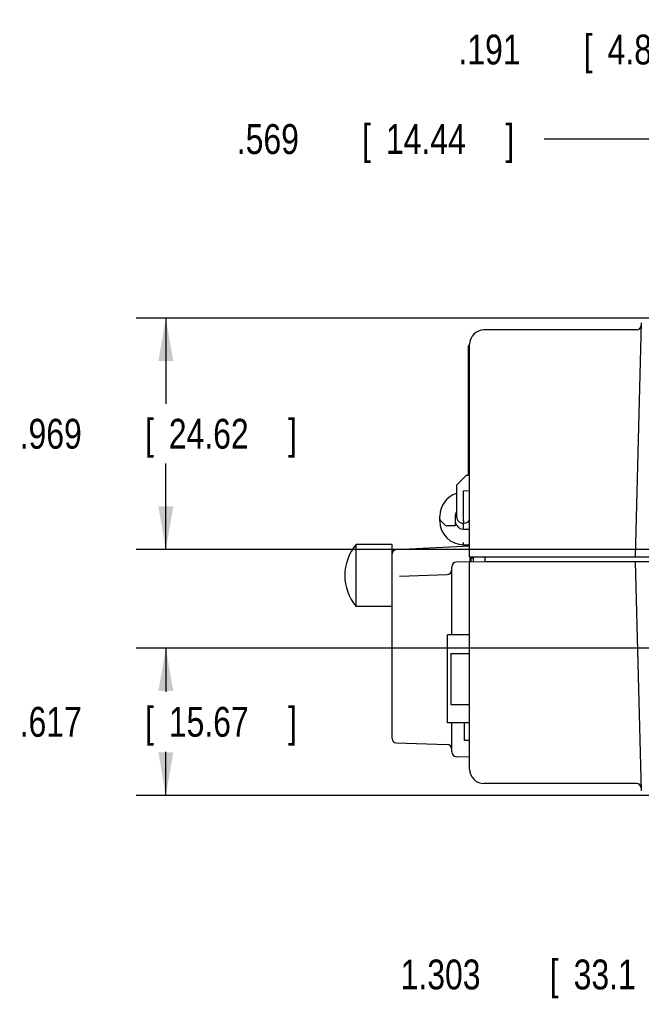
# Model space of a CAD drawing. Header units: inches. Extents: x 0 to 22, y 0 to 17.
# Tile 20 of 41: x 11.2 to 13.8, y 3.7 to 7.9. Entities that reach past the tile are written whole.
import ezdxf

# ---------------------------------------------------------------- set-up
doc = ezdxf.new("R2010")
doc.units = ezdxf.units.IN
doc.header["$LTSCALE"] = 1.21
doc.header["$MEASUREMENT"] = 0
doc.layers.get('0').update_dxf_attribs({"linetype": 'CONTINUOUS'})
doc.layers.add('DIMENSIONS', color=7, linetype='CONTINUOUS')
doc.styles.get("Standard").update_dxf_attribs({"font": 'txt', "width": 0.8})
doc.dimstyles.new('DIMSTYLE_1', dxfattribs={"dimtxt": 0.125, "dimasz": 0.18, "dimexe": 0.18, "dimexo": 0.0625, "dimgap": 0.09, "dimtad": 0, "dimtih": 1, "dimtoh": 1, "dimdec": 3, "dimzin": 4, "dimdsep": 46, "dimtxsty": 'STANDARD', "dimblk": '_FILLED', "dimblk1": '_FILLED', "dimblk2": '_FILLED', "dimcen": 0.09, "dimadec": 0, "dimazin": 0, "dimtp": 0.01, "dimtm": 0.01, "dimtfac": 1, "dimtdec": 3, "dimtofl": 0, "dimtmove": 0, "dimatfit": 3, "dimldrblk": '_FILLED', "dimfxl": 1, "dimtolj": 1, "dimtzin": 4, "dimarcsym": 0})

# ---------------------------------------------------------------- blocks, each defined once
blk = doc.blocks.new('_FILLED')
at = {"color": 0, "linetype": 'BYBLOCK'}
blk.add_solid([(0, 0), (-1, 0.174), (-1, -0.174)], dxfattribs=at)
blk = doc.blocks.new('*D6')
at = {"layer": 'DIMENSIONS', "color": 2, "linetype": 'CONTINUOUS'}
for p, q in [((13.9133, 6.2561), (13.9133, 7.4786)), ((14.4819, 6.2611), (14.4819, 7.4786)), ((14.1976, 7.3536), (13.4153, 7.3536)), ((13.9133, 7.3536), (14.1976, 7.3536)), ((14.4819, 7.3536), (14.1976, 7.3536))]:
    blk.add_line(p, q, dxfattribs=at)
at = {"layer": 'DIMENSIONS', "color": 2, "linetype": 'CONTINUOUS', "xscale": 0.18, "yscale": 0.18, "zscale": 0.18, "rotation": 180}
blk.add_blockref('_FILLED', (13.9133, 7.3536), dxfattribs=at)
at = {"layer": 'DIMENSIONS', "color": 2, "linetype": 'CONTINUOUS', "xscale": 0.18, "yscale": 0.18, "zscale": 0.18}
blk.add_blockref('_FILLED', (14.4819, 7.3536), dxfattribs=at)
at = {"layer": 'DIMENSIONS', "color": 2, "linetype": 'CONTINUOUS', "width": 0.8}
for s, p in [('[', (12.6528, 7.2911)), (']', (13.2528, 7.2911)), ('.569', (12.1278, 7.2911)), ('14.44', (12.7528, 7.2911))]:
    blk.add_text(s, height=0.125, dxfattribs=at).set_placement(p)
blk = doc.blocks.new('*D7')
at = {"layer": 'DIMENSIONS', "color": 2, "linetype": 'CONTINUOUS'}
for p, q in [((14.4819, 6.2611), (14.4819, 7.8536)), ((14.6729, 6.2611), (14.6729, 7.8536)), ((14.4819, 7.7286), (14.2441, 7.7286)), ((14.6729, 7.7286), (15.0329, 7.7286))]:
    blk.add_line(p, q, dxfattribs=at)
at = {"layer": 'DIMENSIONS', "color": 2, "linetype": 'CONTINUOUS', "xscale": 0.18, "yscale": 0.18, "zscale": 0.18}
blk.add_blockref('_FILLED', (14.4819, 7.7286), dxfattribs=at)
at = {"layer": 'DIMENSIONS', "color": 2, "linetype": 'CONTINUOUS', "xscale": 0.18, "yscale": 0.18, "zscale": 0.18, "rotation": 180}
blk.add_blockref('_FILLED', (14.6729, 7.7286), dxfattribs=at)
at = {"layer": 'DIMENSIONS', "color": 2, "linetype": 'CONTINUOUS', "width": 0.8}
for s, p in [('[', (13.5816, 7.6661)), (']', (14.0816, 7.6661)), ('.191', (13.0566, 7.6661)), ('4.85', (13.6816, 7.6661))]:
    blk.add_text(s, height=0.125, dxfattribs=at).set_placement(p)
blk = doc.blocks.new('*D8')
at = {"layer": 'DIMENSIONS', "color": 2, "linetype": 'CONTINUOUS'}
for p, q in [((13.9727, 6.6036), (11.7053, 6.6036)), ((11.8303, 6.6036), (11.8303, 6.2439)), ((11.8303, 5.6342), (11.8303, 5.9939)), ((14.6504, 5.6342), (11.7053, 5.6342))]:
    blk.add_line(p, q, dxfattribs=at)
at = {"layer": 'DIMENSIONS', "color": 2, "linetype": 'CONTINUOUS', "xscale": 0.18, "yscale": 0.18, "zscale": 0.18}
for p, rotation in [((11.8303, 6.6036), 90), ((11.8303, 5.6342), 270)]:
    blk.add_blockref('_FILLED', p, dxfattribs=dict(at, rotation=rotation))
at = {"layer": 'DIMENSIONS', "color": 2, "linetype": 'CONTINUOUS', "width": 0.8}
for s, p in [('[', (11.7428, 6.0564)), (']', (12.3428, 6.0564)), ('.969', (11.2178, 6.0564)), ('24.62', (11.8428, 6.0564))]:
    blk.add_text(s, height=0.125, dxfattribs=at).set_placement(p)
blk = doc.blocks.new('*D9')
at = {"layer": 'DIMENSIONS', "color": 2, "linetype": 'CONTINUOUS'}
for p, q in [((14.5893, 5.158), (14.5893, 3.7286)), ((15.8925, 5.158), (15.8925, 3.7286)), ((15.2409, 3.8536), (14.1018, 3.8536)), ((14.5893, 3.8536), (15.2409, 3.8536)), ((15.8925, 3.8536), (15.2409, 3.8536))]:
    blk.add_line(p, q, dxfattribs=at)
at = {"layer": 'DIMENSIONS', "color": 2, "linetype": 'CONTINUOUS', "xscale": 0.18, "yscale": 0.18, "zscale": 0.18, "rotation": 180}
blk.add_blockref('_FILLED', (14.5893, 3.8536), dxfattribs=at)
at = {"layer": 'DIMENSIONS', "color": 2, "linetype": 'CONTINUOUS', "xscale": 0.18, "yscale": 0.18, "zscale": 0.18}
blk.add_blockref('_FILLED', (15.8925, 3.8536), dxfattribs=at)
at = {"layer": 'DIMENSIONS', "color": 2, "linetype": 'CONTINUOUS', "width": 0.8}
for s, p in [('[', (13.4393, 3.7911)), (']', (13.9393, 3.7911)), ('1.303', (12.8143, 3.7911)), ('33.1', (13.5393, 3.7911))]:
    blk.add_text(s, height=0.125, dxfattribs=at).set_placement(p)
blk = doc.blocks.new('*D11')
at = {"layer": 'DIMENSIONS', "color": 2, "linetype": 'CONTINUOUS'}
for p, q in [((15.83, 5.2205), (11.7053, 5.2205)), ((11.8303, 5.2205), (11.8303, 5.037)), ((11.8303, 4.6036), (11.8303, 4.787)), ((14.1838, 4.6036), (11.7053, 4.6036))]:
    blk.add_line(p, q, dxfattribs=at)
at = {"layer": 'DIMENSIONS', "color": 2, "linetype": 'CONTINUOUS', "xscale": 0.18, "yscale": 0.18, "zscale": 0.18}
for p, rotation in [((11.8303, 5.2205), 90), ((11.8303, 4.6036), 270)]:
    blk.add_blockref('_FILLED', p, dxfattribs=dict(at, rotation=rotation))
at = {"layer": 'DIMENSIONS', "color": 2, "linetype": 'CONTINUOUS', "width": 0.8}
for s, p in [('.617', (11.2178, 4.8495)), ('[', (11.7428, 4.8495)), ('15.67', (11.8428, 4.8495)), (']', (12.3428, 4.8495))]:
    blk.add_text(s, height=0.125, dxfattribs=at).set_placement(p)

msp = doc.modelspace()

# ---------------------------------------------------------------- linework, layer by layer
at = {"color": 7, "linetype": 'CONTINUOUS'}
for p, q in [((13.8228, 6.5841), (13.7971, 5.6036)), ((13.8025, 6.5536), (13.1633, 6.5536)), ((13.0983, 5.9494), (13.0983, 6.4868)), ((13.1033, 6.4859), (13.0983, 6.4868)), ((13.1033, 5.6036), (13.1033, 6.4936)), ((13.0498, 5.905), (13.0875, 5.9428)), ((13.0936, 5.9444), (13.0908, 5.9442)), ((13.0483, 5.9015), (13.0483, 5.7736)), ((13.0783, 5.8799), (13.1033, 5.8812)), ((13.0783, 5.7536), (13.0783, 5.8799)), ((12.9783, 5.7536), (12.9783, 5.7736)), ((13.0004, 5.7365), (12.9813, 5.7557)), ((13.0433, 5.7736), (13.0433, 5.7336)), ((13.0783, 5.7186), (13.0783, 5.7391)), ((13.0433, 5.7336), (13.0075, 5.7336)), ((13.0783, 5.7186), (13.1033, 5.7186)), ((12.6283, 5.3952), (12.6283, 5.6552)), ((12.7783, 5.6552), (12.6283, 5.6552)), ((12.7783, 4.8425), (12.7783, 5.6552)), ((13.0783, 5.6536), (13.099, 5.6529)), ((12.7954, 5.6333), (13.1033, 5.6495)), ((13.1033, 5.5827), (13.0476, 5.5808)), ((13.1033, 5.6036), (13.9233, 5.6036)), ((13.1033, 5.5823), (13.1733, 5.5835)), ((13.1033, 4.7136), (13.1033, 5.5823)), ((13.1053, 5.5828), (13.1053, 5.6036)), ((13.1083, 5.6036), (13.1083, 5.5823)), ((13.1083, 5.5993), (13.1183, 5.5993)), ((13.1183, 5.6036), (13.1183, 5.5825)), ((13.1683, 5.5834), (13.1683, 5.6036)), ((13.1733, 5.5835), (13.9251, 5.5836)), ((13.7976, 5.5836), (13.8228, 4.6231)), ((12.8088, 5.5224), (13.009, 5.5294)), ((13.0283, 5.2758), (13.0283, 5.5608)), ((12.7783, 5.3952), (12.6283, 5.3952)), ((13.0108, 4.9073), (13.0108, 5.2758)), ((13.1033, 5.2758), (13.0108, 5.2758)), ((13.0243, 5.1981), (13.0243, 4.9851)), ((13.0243, 5.1981), (13.1033, 5.1981)), ((13.0243, 4.9851), (13.1033, 4.9851)), ((13.0823, 4.9073), (13.0108, 4.9073)), ((13.0283, 4.7857), (13.0283, 4.9073)), ((13.0823, 4.8336), (13.0823, 4.9086)), ((13.0823, 4.9086), (13.1033, 4.9086)), ((13.1033, 4.8336), (13.0823, 4.8336)), ((12.7957, 4.8245), (13.009, 4.8171)), ((13.1033, 4.7638), (13.0476, 4.7657)), ((13.8025, 4.6536), (13.1633, 4.6536))]:
    msp.add_line(p, q, dxfattribs=at)
for centre, radius, start, end in [((13.8025, 6.5736), 0.02, 270, 358.5), ((13.1633, 6.4936), 0.06, 90, 180), ((13.1083, 6.4641), 0.01, 120.123, 180), ((13.0911, 5.9392), 0.005, 93, 134.9999), ((13.0933, 5.9494), 0.005, 273, 360), ((13.0533, 5.9015), 0.005, 135.0001, 180), ((13.0783, 5.7736), 0.1, 107.4621, 180), ((13.0783, 5.7736), 0.035, 151.5987, 180), ((12.9883, 5.7627), 0.01, 180, 225), ((13.0783, 5.7536), 0.1, 180, 270), ((13.0075, 5.7436), 0.01, 225, 270), ((13.0783, 5.7536), 0.035, 194.1975, 270), ((13.0783, 5.7736), 0.03, 179.9939, 328.1061), ((12.7803, 5.5252), 0.2, 139.4584, 220.5416), ((13.0983, 5.6329), 0.02, 75.5082, 88), ((12.7963, 5.6153), 0.018, 93, 180), ((13.0483, 5.5608), 0.02, 92, 180), ((13.0083, 5.5494), 0.02, 272, 360), ((12.7963, 4.8425), 0.018, 180.0004, 268), ((13.0083, 4.7971), 0.02, 0, 88), ((13.0483, 4.7857), 0.02, 180, 268), ((13.1633, 4.7136), 0.06, 180, 270), ((13.8025, 4.6336), 0.02, 1.5, 90)]:
    msp.add_arc(centre, radius, start, end, dxfattribs=at)
for points, knots in [([(13.0977, 5.9469), (13.0973, 5.9462), (13.0961, 5.9449), (13.0944, 5.9444), (13.0936, 5.9444)], [0, 0, 0, 0, 0.499532, 1, 1, 1, 1]), ([(13.0783, 5.7536), (13.0783, 5.7519), (13.0783, 5.749), (13.0783, 5.7457), (13.0783, 5.744), (13.0783, 5.7436)], [0, 0, 0, 0, 0.499992, 0.866494, 1, 1, 1, 1]), ([(13.0783, 5.7391), (13.0783, 5.7398), (13.0783, 5.7411), (13.0783, 5.7426), (13.0783, 5.7434), (13.0783, 5.7436)], [0, 0, 0, 0, 0.500137, 0.866543, 1, 1, 1, 1]), ([(13.0783, 5.6536), (13.0783, 5.6536), (13.0782, 5.6537), (13.0782, 5.6539), (13.0782, 5.6542), (13.0781, 5.6546), (13.0781, 5.6552), (13.078, 5.6558), (13.078, 5.6565), (13.078, 5.6574), (13.078, 5.6583), (13.078, 5.6593), (13.078, 5.6603), (13.078, 5.6614), (13.078, 5.6625), (13.078, 5.6632), (13.078, 5.6636)], [0, 0, 0, 0, 0.008875, 0.028333, 0.059601, 0.102707, 0.156958, 0.221866, 0.296431, 0.379728, 0.470903, 0.568585, 0.671609, 0.778727, 0.888637, 1, 1, 1, 1])]:
    msp.add_open_spline(points, degree=3, knots=knots, dxfattribs=at)
msp.add_open_spline([(13.0983, 5.9494), (13.0983, 5.9485), (13.0981, 5.9477), (13.0977, 5.9469)], degree=3, dxfattribs=at)

# ---------------------------------------------------------------- dimensions: what is measured, and where the dimension line sits
at = {"layer": 'DIMENSIONS', "color": 2, "linetype": 'CONTINUOUS'}
for base, p1, p2, picture, middle in [((14.6729, 7.7286), (14.4819, 6.2611), (14.6729, 6.2611), '*D7', (13.6191, 7.7286)), ((15.8925, 3.8536), (14.5893, 5.158), (15.8925, 5.158), '*D9', (13.4268, 3.8536))]:
    dim = msp.add_linear_dim(base=base, p1=p1, p2=p2, dimstyle='DIMSTYLE_1', dxfattribs=at)
    dim.commit()
    dim.dimension.update_dxf_attribs({"geometry": picture, "text_midpoint": middle, "dimtype": 160})
for base, p1, p2, angle, picture, middle in [((13.9133, 7.3536), (14.4819, 6.2611), (13.9133, 6.2561), 180, '*D6', (12.7403, 7.3536)), ((11.8303, 6.6036), (14.6504, 5.6342), (13.9727, 6.6036), 90, '*D8', (11.8303, 6.1189)), ((11.8303, 5.2205), (14.1838, 4.6036), (15.83, 5.2205), 90, '*D11', (11.8303, 4.912))]:
    dim = msp.add_linear_dim(base=base, p1=p1, p2=p2, angle=angle, dimstyle='DIMSTYLE_1', dxfattribs=at)
    dim.commit()
    dim.dimension.update_dxf_attribs({"geometry": picture, "text_midpoint": middle, "dimtype": 160})

doc.saveas('drawing.dxf')
